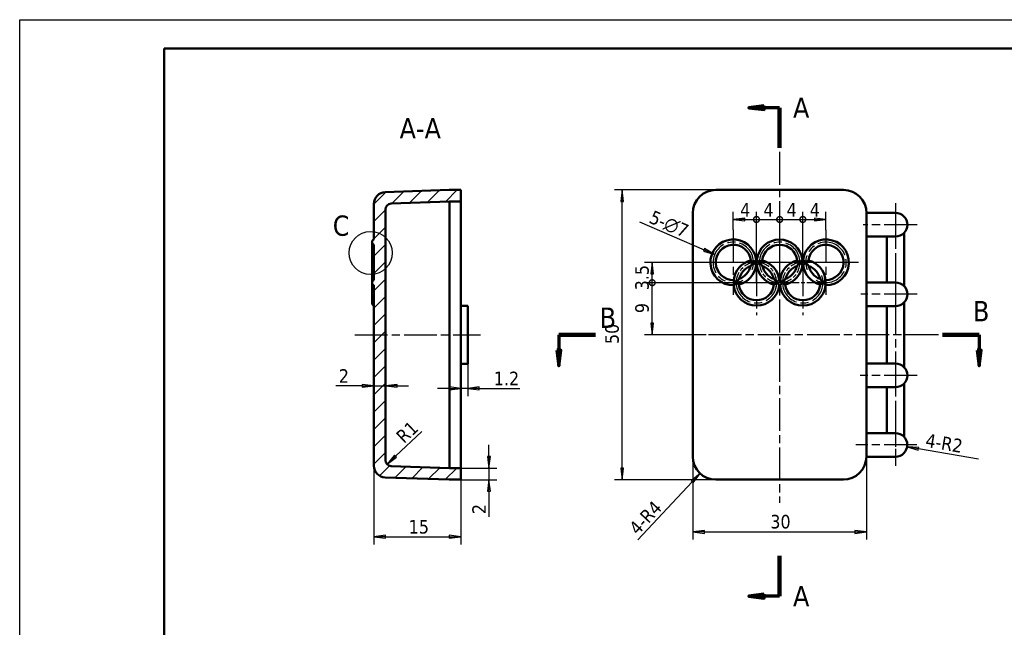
# Model space of a CAD drawing. Header units: millimetres. Extents: x -18 to 278, y 2 to 211.
# Tile 2 of 5: x -18 to 152, y 107 to 211. Entities that reach past the tile are written whole.
import ezdxf

# ---------------------------------------------------------------- set-up
doc = ezdxf.new("R2010")
doc.units = ezdxf.units.MM
doc.linetypes.add('CHAIN', pattern=[0.3543, 0.2362, -0.0295, 0.0591, -0.0295])
for name, color, linetype, lineweight in [('1轮廓实线层', 7, 'Continuous', 50), ('2细线层', 4, 'Continuous', 25), ('剖切线 (ISO)', 7, 'CHAIN', 70), ('剖面线 (ISO)', 7, 'Continuous', 18), ('可见 (ISO)', 7, 'Continuous', 50), ('局部视图边界 (ISO)', 7, 'Continuous', 25), ('符号 (ISO)', 7, 'Continuous', 25)]:
    doc.layers.add(name, color=color, linetype=linetype, lineweight=lineweight)
doc.layers.add('中心标记 (ISO)', color=1, linetype='Continuous', lineweight=25, true_color=0xff0000)
doc.layers.add('中心线 (ISO)', color=1, linetype='Continuous', lineweight=25, true_color=0xff0000)
doc.styles.add('标签文本 (ISO)', font='tahoma.ttf')
doc.styles.add('注释文本 (ISO)', font='tahoma.ttf')
doc.dimstyles.new('默认 (GB)', dxfattribs={"dimscale": 0.666667, "dimtxt": 3.5, "dimasz": 3, "dimexe": 2, "dimexo": 0, "dimgap": 0.75, "dimtad": 1, "dimrnd": 1e-08, "dimdsep": 46, "dimtxsty": '注释文本 (ISO)', "dimblk": 'Filled-1', "dimcen": 0.09, "dimdle": 10, "dimclrd": 256, "dimclre": 256, "dimclrt": 256, "dimaunit": 1, "dimadec": 3, "dimazin": 2, "dimtfac": 1, "dimtmove": 0, "dimatfit": 3, "dimldrblk": 'Filled-1', "dimfxl": 1, "dimtolj": 1, "dimtzin": 0, "dimlwd": -1, "dimlwe": -1, "dimarcsym": 0})

# ---------------------------------------------------------------- blocks, each defined once
blk = doc.blocks.new('二维局部视图0')
at = {"layer": '局部视图边界 (ISO)'}
blk.add_circle((72.43, 231.22), 5.58, dxfattribs=at)
at = {"layer": '局部视图边界 (ISO)', "insert": (62.62, 235.57), "char_height": 5.25, "attachment_point": 7, "style": '标签文本 (ISO)'}
blk.add_mtext('C', dxfattribs=at)
blk = doc.blocks.new('Filled-1')
at = {"color": 0}
for p, q in [((0, 0), (-1, 0.125)), ((-1, 0.125), (-1, -0.125)), ((-1, 0), (0, 0)), ((-1, -0.125), (0, 0))]:
    blk.add_line(p, q, dxfattribs=at)
at = {"color": 0, "flags": 128}
blk.add_lwpolyline([(-1, -0.125), (0, 0), (-1, 0.125), (-1, -0.125)], dxfattribs=at)
at = {"color": 0}
blk.add_solid([(-1, -0.125), (0, 0), (-1, 0.125), (-1, -0.125)], dxfattribs=at)
blk = doc.blocks.new('*D11')
at = {"layer": '2细线层'}
for p, q in [((127.9, 140.06), (127.9, 121.68)), ((97.9, 136.02), (97.9, 121.68)), ((99.9, 123.01), (125.9, 123.01))]:
    blk.add_line(p, q, dxfattribs=at)
at = {"layer": 'Defpoints', "color": 0}
for p in [(127.9, 140.06), (97.9, 136.02), (127.9, 123.01)]:
    blk.add_point(p, dxfattribs=at)
at = {"layer": '2细线层', "xscale": 2, "yscale": 2, "zscale": 2, "rotation": 180}
blk.add_blockref('Filled-1', (97.9, 123.01), dxfattribs=at)
at = {"layer": '2细线层', "xscale": 2, "yscale": 2, "zscale": 2}
blk.add_blockref('Filled-1', (127.9, 123.01), dxfattribs=at)
at = {"layer": '2细线层', "insert": (111.29, 125.94), "char_height": 2.333, "attachment_point": 1, "style": '注释文本 (ISO)'}
blk.add_mtext('\\A1;30', dxfattribs=at)
blk = doc.blocks.new('*D12')
at = {"layer": '2细线层'}
for p, q in [((101.9, 182.02), (84.39, 182.02)), ((85.72, 134.02), (85.72, 180.02)), ((101.9, 132.02), (84.39, 132.02))]:
    blk.add_line(p, q, dxfattribs=at)
at = {"layer": 'Defpoints', "color": 0}
for p in [(85.72, 182.02), (101.9, 182.02), (101.9, 132.02)]:
    blk.add_point(p, dxfattribs=at)
at = {"layer": '2细线层', "xscale": 2, "yscale": 2, "zscale": 2}
for p, rotation in [((85.72, 182.02), 90), ((85.72, 132.02), 270)]:
    blk.add_blockref('Filled-1', p, dxfattribs=dict(at, rotation=rotation))
at = {"layer": '2细线层', "insert": (82.79, 155.43), "char_height": 2.333, "attachment_point": 1, "rotation": 90, "style": '注释文本 (ISO)'}
blk.add_mtext('\\A1;50', dxfattribs=at)
blk = doc.blocks.new('*D23')
at = {"layer": '2细线层'}
for p, q in [((59.05, 152.52), (59.05, 146.45)), ((55.85, 147.78), (53.85, 147.78)), ((59.05, 147.78), (57.85, 147.78)), ((61.05, 147.78), (68.03, 147.78))]:
    blk.add_line(p, q, dxfattribs=at)
at = {"layer": 'Defpoints', "color": 0}
for p in [(59.05, 152.52), (57.85, 147.78), (57.85, 146.79)]:
    blk.add_point(p, dxfattribs=at)
at = {"layer": '2细线层', "xscale": 2, "yscale": 2, "zscale": 2}
blk.add_blockref('Filled-1', (57.85, 147.78), dxfattribs=at)
at = {"layer": '2细线层', "xscale": 2, "yscale": 2, "zscale": 2, "rotation": 180}
blk.add_blockref('Filled-1', (59.05, 147.78), dxfattribs=at)
at = {"layer": '2细线层', "insert": (63.55, 150.66), "char_height": 2.333, "attachment_point": 1, "style": '注释文本 (ISO)'}
blk.add_mtext('\\A1;1.2', dxfattribs=at)
blk = doc.blocks.new('*D24')
at = {"layer": '2细线层'}
for p, q in [((57.85, 136.02), (57.85, 120.83)), ((42.85, 134.41), (42.85, 120.83)), ((44.85, 122.17), (55.85, 122.17))]:
    blk.add_line(p, q, dxfattribs=at)
at = {"layer": 'Defpoints', "color": 0}
for p in [(57.85, 136.02), (42.85, 134.41), (57.85, 122.17)]:
    blk.add_point(p, dxfattribs=at)
at = {"layer": '2细线层', "xscale": 2, "yscale": 2, "zscale": 2, "rotation": 180}
blk.add_blockref('Filled-1', (42.85, 122.17), dxfattribs=at)
at = {"layer": '2细线层', "xscale": 2, "yscale": 2, "zscale": 2}
blk.add_blockref('Filled-1', (57.85, 122.17), dxfattribs=at)
at = {"layer": '2细线层', "insert": (48.86, 125.06), "char_height": 2.333, "attachment_point": 1, "style": '注释文本 (ISO)'}
blk.add_mtext('\\A1;15', dxfattribs=at)
blk = doc.blocks.new('_DotSmall')
at = {"color": 0, "linetype": 'ByBlock', "const_width": 0.5}
blk.add_lwpolyline([(-0.0625, 0, 1), (0.0625, 0, 1)], format="xyb", close=True, dxfattribs=at)
blk = doc.blocks.new('*D25')
at = {"layer": '2细线层'}
for p, q in [((104.9, 175.15), (104.9, 178.26)), ((106.9, 176.93), (108.9, 176.93)), ((108.9, 166.02), (108.9, 178.26))]:
    blk.add_line(p, q, dxfattribs=at)
at = {"layer": 'Defpoints', "color": 0}
for p in [(108.9, 176.93), (104.9, 175.15), (108.9, 166.02)]:
    blk.add_point(p, dxfattribs=at)
at = {"layer": '2细线层', "xscale": 2, "yscale": 2, "zscale": 2, "rotation": 180}
blk.add_blockref('Filled-1', (104.9, 176.93), dxfattribs=at)
at = {"layer": '2细线层', "xscale": 2, "yscale": 2, "zscale": 2}
blk.add_blockref('_DotSmall', (108.9, 176.93), dxfattribs=at)
at = {"layer": '2细线层', "insert": (106.09, 179.76), "char_height": 2.333, "attachment_point": 1, "style": '注释文本 (ISO)'}
blk.add_mtext('\\A1;4', dxfattribs=at)
blk = doc.blocks.new('*D26')
at = {"layer": '2细线层'}
for p, q in [((108.9, 166.02), (108.9, 178.26)), ((108.9, 176.93), (112.9, 176.93))]:
    blk.add_line(p, q, dxfattribs=at)
at = {"layer": 'Defpoints', "color": 0}
for p in [(112.9, 176.93), (112.9, 169.52), (108.9, 166.02)]:
    blk.add_point(p, dxfattribs=at)
at = {"layer": '2细线层', "xscale": 2, "yscale": 2, "zscale": 2, "rotation": 180}
blk.add_blockref('_DotSmall', (108.9, 176.93), dxfattribs=at)
at = {"layer": '2细线层', "xscale": 2, "yscale": 2, "zscale": 2}
blk.add_blockref('_DotSmall', (112.9, 176.93), dxfattribs=at)
at = {"layer": '2细线层', "insert": (110.1, 179.76), "char_height": 2.333, "attachment_point": 1, "style": '注释文本 (ISO)'}
blk.add_mtext('\\A1;4', dxfattribs=at)
blk = doc.blocks.new('*D27')
at = {"layer": '2细线层'}
for p, q in [((112.9, 176.93), (116.9, 176.93)), ((116.9, 169.36), (116.9, 178.26))]:
    blk.add_line(p, q, dxfattribs=at)
at = {"layer": 'Defpoints', "color": 0}
for p in [(116.9, 176.93), (112.9, 169.52), (116.9, 169.36)]:
    blk.add_point(p, dxfattribs=at)
at = {"layer": '2细线层', "xscale": 2, "yscale": 2, "zscale": 2, "rotation": 180}
blk.add_blockref('_DotSmall', (112.9, 176.93), dxfattribs=at)
at = {"layer": '2细线层', "xscale": 2, "yscale": 2, "zscale": 2}
blk.add_blockref('_DotSmall', (116.9, 176.93), dxfattribs=at)
at = {"layer": '2细线层', "insert": (114.1, 179.76), "char_height": 2.333, "attachment_point": 1, "style": '注释文本 (ISO)'}
blk.add_mtext('\\A1;4', dxfattribs=at)
blk = doc.blocks.new('*D28')
at = {"layer": '2细线层'}
for p, q in [((116.9, 169.36), (116.9, 178.26)), ((116.9, 176.93), (118.9, 176.93)), ((120.9, 175.15), (120.9, 178.26))]:
    blk.add_line(p, q, dxfattribs=at)
at = {"layer": 'Defpoints', "color": 0}
for p in [(120.9, 176.93), (120.9, 175.15), (116.9, 169.36)]:
    blk.add_point(p, dxfattribs=at)
at = {"layer": '2细线层', "xscale": 2, "yscale": 2, "zscale": 2, "rotation": 180}
blk.add_blockref('_DotSmall', (116.9, 176.93), dxfattribs=at)
at = {"layer": '2细线层', "xscale": 2, "yscale": 2, "zscale": 2}
blk.add_blockref('Filled-1', (120.9, 176.93), dxfattribs=at)
at = {"layer": '2细线层', "insert": (118.1, 179.76), "char_height": 2.333, "attachment_point": 1, "style": '注释文本 (ISO)'}
blk.add_mtext('\\A1;4', dxfattribs=at)
blk = doc.blocks.new('*D29')
at = {"layer": '2细线层'}
for p, q in [((113.56, 166.02), (89.56, 166.02)), ((90.9, 159.02), (90.9, 166.02)), ((100.23, 157.02), (89.56, 157.02))]:
    blk.add_line(p, q, dxfattribs=at)
at = {"layer": 'Defpoints', "color": 0}
for p in [(90.9, 166.02), (113.56, 166.02), (100.23, 157.02)]:
    blk.add_point(p, dxfattribs=at)
at = {"layer": '2细线层', "xscale": 2, "yscale": 2, "zscale": 2}
for name, p, rotation in [('_DotSmall', (90.9, 166.02), 90), ('Filled-1', (90.9, 157.02), 270)]:
    blk.add_blockref(name, p, dxfattribs=dict(at, rotation=rotation))
at = {"layer": '2细线层', "insert": (87.97, 160.76), "char_height": 2.333, "attachment_point": 1, "rotation": 90, "style": '注释文本 (ISO)'}
blk.add_mtext('\\A1;9', dxfattribs=at)
blk = doc.blocks.new('*D30')
at = {"layer": '2细线层'}
for p, q in [((120.9, 169.52), (89.56, 169.52)), ((90.9, 166.02), (90.9, 167.52)), ((113.56, 166.02), (89.56, 166.02))]:
    blk.add_line(p, q, dxfattribs=at)
at = {"layer": 'Defpoints', "color": 0}
for p in [(90.9, 169.52), (120.9, 169.52), (113.56, 166.02)]:
    blk.add_point(p, dxfattribs=at)
at = {"layer": '2细线层', "xscale": 2, "yscale": 2, "zscale": 2}
for name, p, rotation in [('Filled-1', (90.9, 169.52), 90), ('_DotSmall', (90.9, 166.02), 270)]:
    blk.add_blockref(name, p, dxfattribs=dict(at, rotation=rotation))
at = {"layer": '2细线层', "insert": (87.97, 164.7), "char_height": 2.333, "attachment_point": 1, "rotation": 90, "style": '注释文本 (ISO)'}
blk.add_mtext('\\A1;3.5', dxfattribs=at)
blk = doc.blocks.new('*D31')
at = {"layer": '2细线层'}
blk.add_line((88.7, 176.5), (99.85, 171.7), dxfattribs=at)
at = {"layer": 'Defpoints', "color": 0}
for p in [(101.68, 170.91), (104.9, 169.52)]:
    blk.add_point(p, dxfattribs=at)
at = {"layer": '2细线层', "xscale": 2, "yscale": 2, "zscale": 2, "rotation": 336.6947753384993}
blk.add_blockref('Filled-1', (101.68, 170.91), dxfattribs=at)
at = {"layer": '2细线层', "insert": (90.3, 178.95), "char_height": 2.3333, "attachment_point": 1, "rotation": 336.6948, "style": '注释文本 (ISO)'}
blk.add_mtext('\\A1; \\fTahoma|b0|i0;\\H2.3333;5-\\fAIGDT|b0|i0;\\H2.3333;n\\fTahoma|b0|i0;\\H2.3333;7', dxfattribs=at)
blk = doc.blocks.new('*D32')
at = {"layer": '2细线层'}
blk.add_line((147.24, 135.55), (136.87, 137.34), dxfattribs=at)
at = {"layer": 'Defpoints', "color": 0}
for p in [(132.9, 138.02), (134.9, 137.68)]:
    blk.add_point(p, dxfattribs=at)
at = {"layer": '2细线层', "xscale": 2, "yscale": 2, "zscale": 2, "rotation": 170.2340550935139}
blk.add_blockref('Filled-1', (134.9, 137.68), dxfattribs=at)
at = {"layer": '2细线层', "insert": (137.48, 140.16), "char_height": 2.3333, "attachment_point": 1, "rotation": 350.2341, "style": '注释文本 (ISO)'}
blk.add_mtext('\\A1; \\fTahoma|b0|i0;\\H2.3333;4-R2', dxfattribs=at)
blk = doc.blocks.new('*D42')
at = {"layer": '2细线层'}
for p, q in [((62.72, 136.02), (62.72, 138.02)), ((57.85, 134.02), (64.05, 134.02)), ((62.72, 134.02), (62.72, 132.02)), ((57.85, 132.02), (64.05, 132.02)), ((62.72, 130.02), (62.72, 125.58))]:
    blk.add_line(p, q, dxfattribs=at)
at = {"layer": 'Defpoints', "color": 0}
for p in [(57.85, 134.02), (57.85, 132.02), (62.72, 132.02)]:
    blk.add_point(p, dxfattribs=at)
at = {"layer": '2细线层', "xscale": 2, "yscale": 2, "zscale": 2}
for p, rotation in [((62.72, 134.02), 270), ((62.72, 132.02), 90)]:
    blk.add_blockref('Filled-1', p, dxfattribs=dict(at, rotation=rotation))
at = {"layer": '2细线层', "insert": (59.84, 126.08), "char_height": 2.333, "attachment_point": 1, "rotation": 90, "style": '注释文本 (ISO)'}
blk.add_mtext('\\A1;2', dxfattribs=at)
blk = doc.blocks.new('*D45')
at = {"layer": '2细线层'}
blk.add_line((88.4, 121.62), (97.8, 131.64), dxfattribs=at)
at = {"layer": 'Defpoints', "color": 0}
for p in [(101.9, 136.02), (99.16, 133.1)]:
    blk.add_point(p, dxfattribs=at)
at = {"layer": '2细线层', "xscale": 2, "yscale": 2, "zscale": 2, "rotation": 46.86786328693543}
blk.add_blockref('Filled-1', (99.16, 133.1), dxfattribs=at)
at = {"layer": '2细线层', "insert": (86.68, 123.92), "char_height": 2.3333, "attachment_point": 1, "rotation": 46.8679, "style": '注释文本 (ISO)'}
blk.add_mtext('\\A1;\\fTahoma|b0|i0;\\H2.3333;4-R4', dxfattribs=at)
blk = doc.blocks.new('*D46')
at = {"layer": '2细线层'}
blk.add_line((51.12, 140.35), (46.58, 136.06), dxfattribs=at)
at = {"layer": 'Defpoints', "color": 0}
for p in [(45.12, 134.69), (45.85, 135.37)]:
    blk.add_point(p, dxfattribs=at)
at = {"layer": '2细线层', "xscale": 2, "yscale": 2, "zscale": 2, "rotation": 223.3387181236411}
blk.add_blockref('Filled-1', (45.12, 134.69), dxfattribs=at)
at = {"layer": '2细线层', "insert": (46.45, 139.84), "char_height": 2.333, "attachment_point": 1, "rotation": 43.3387, "style": '注释文本 (ISO)'}
blk.add_mtext('\\A1;R1', dxfattribs=at)
blk = doc.blocks.new('*D48')
at = {"layer": '2细线层'}
for p, q in [((40.85, 148.21), (36.29, 148.21)), ((42.85, 148.21), (44.85, 148.21)), ((46.85, 148.21), (48.85, 148.21))]:
    blk.add_line(p, q, dxfattribs=at)
at = {"layer": 'Defpoints', "color": 0}
for p in [(42.85, 149.99), (44.85, 148.64), (44.85, 148.21)]:
    blk.add_point(p, dxfattribs=at)
at = {"layer": '2细线层', "xscale": 2, "yscale": 2, "zscale": 2}
blk.add_blockref('Filled-1', (42.85, 148.21), dxfattribs=at)
at = {"layer": '2细线层', "xscale": 2, "yscale": 2, "zscale": 2, "rotation": 180}
blk.add_blockref('Filled-1', (44.85, 148.21), dxfattribs=at)
at = {"layer": '2细线层', "insert": (36.79, 151.09), "char_height": 2.333, "attachment_point": 1, "style": '注释文本 (ISO)'}
blk.add_mtext('\\A1;2', dxfattribs=at)

msp = doc.modelspace()

# ---------------------------------------------------------------- hatches: boundary and pattern name
at = {"layer": '剖面线 (ISO)'}
h = msp.add_hatch(dxfattribs=at)
h.set_pattern_fill('ANSI31', color=256, scale=16.933333, style=0)
h.set_pattern_definition([(45, (-6, 17), (-1.49671, 1.49671), [])])
edge = h.paths.add_edge_path()
edge.add_line((44.8501, 135.3742), (44.8501, 178.6721))
edge.add_ellipse((45.8501, 178.6721), major_axis=(0, 1), ratio=1, start_angle=2, end_angle=90, ccw=False)
edge.add_line((45.8152, 179.6715), (55.885, 180.0232))
edge.add_line((55.885, 180.0232), (57.8501, 180.0232))
edge.add_line((57.8501, 180.0232), (57.8501, 182.0232))
edge.add_line((57.8501, 182.0232), (55.8501, 182.0232))
edge.add_line((55.8501, 182.0232), (44.7803, 181.6366))
edge.add_ellipse((44.8501, 179.6378), major_axis=(-1.9988, -0.0698), ratio=1, start_angle=270, end_angle=358)
edge.add_line((42.8501, 179.6378), (42.8501, 173.4814))
edge.add_ellipse((43.0501, 173.0232), major_axis=(-0.4583, -0.2), ratio=1, start_angle=270, end_angle=402.843643)
edge.add_line((42.8501, 172.5649), (42.8501, 166.4814))
edge.add_ellipse((43.0501, 166.0232), major_axis=(-0.4583, -0.2), ratio=1, start_angle=270, end_angle=402.843643)
edge.add_line((42.8501, 165.5649), (42.8501, 134.4085))
edge.add_ellipse((44.8501, 134.4085), major_axis=(0, -2), ratio=1, start_angle=270, end_angle=358)
edge.add_line((44.7803, 132.4097), (55.8501, 132.0232))
edge.add_line((55.8501, 132.0232), (57.8501, 132.0232))
edge.add_line((57.8501, 132.0232), (57.8501, 134.0232))
edge.add_line((57.8501, 134.0232), (55.885, 134.0232))
edge.add_line((55.885, 134.0232), (45.8152, 134.3748))
edge.add_ellipse((45.8501, 135.3742), major_axis=(-0.9994, 0.0349), ratio=1, start_angle=2, end_angle=90, ccw=False)

# ---------------------------------------------------------------- linework, layer by layer
at = {"layer": '1轮廓实线层'}
for p in [(6.6667, 6.6667), (273.3333, 206.417)]:
    msp.add_line(p, (6.6667, 206.417), dxfattribs=at)
at = {"layer": '2细线层'}
for p, q in [((-18.3021, 211.4107), (278.3271, 211.4107)), ((-18.3021, 1.6729), (-18.3021, 211.4107))]:
    msp.add_line(p, q, dxfattribs=at)
at = {"layer": '中心标记 (ISO)', "linetype": 'CHAIN', "ltscale": 12.339559}
for p, q in [((132.9163, 179.7247), (132.9163, 172.3216)), ((132.9163, 167.7247), (132.9163, 160.3216)), ((132.9163, 153.7247), (132.9163, 146.3216)), ((132.8974, 141.7247), (132.8974, 134.3216))]:
    msp.add_line(p, q, dxfattribs=at)
at = {"layer": '中心标记 (ISO)', "linetype": 'CHAIN', "ltscale": 23.990969}
for p, q in [((104.8974, 175.1481), (104.8974, 163.8982)), ((112.8974, 175.1481), (112.8974, 166.1898)), ((120.8974, 175.1481), (120.8974, 163.8982)), ((136.6179, 176.0232), (127.3277, 176.0232)), ((108.2307, 169.5232), (99.2725, 169.5232)), ((108.8974, 169.3565), (108.8974, 160.3982)), ((116.8974, 169.3565), (116.8974, 160.3982)), ((126.5223, 169.5232), (117.5641, 169.5232)), ((136.6179, 164.0232), (126.9314, 164.0232)), ((136.6179, 150.0232), (126.8084, 150.0232)), ((136.599, 138.0232), (126.0702, 138.0232))]:
    msp.add_line(p, q, dxfattribs=at)
at = {"layer": '中心标记 (ISO)', "linetype": 'CHAIN', "ltscale": 11.111974}
for p, q in [((116.2307, 169.5232), (109.5641, 169.5232)), ((112.2307, 166.0232), (105.5641, 166.0232)), ((120.2307, 166.0232), (113.5641, 166.0232))]:
    msp.add_line(p, q, dxfattribs=at)
at = {"layer": '中心线 (ISO)', "linetype": 'CHAIN', "ltscale": 23.990969}
for p, q in [((112.8974, 188.5998), (112.8974, 128.0396)), ((132.8974, 179.6418), (132.8974, 134.9053)), ((39.5582, 157.0232), (61.2771, 157.0232)), ((140.2997, 157.0232), (100.2307, 157.0232))]:
    msp.add_line(p, q, dxfattribs=at)
for centre, start, end in [((104.8974, 169.5232), 339.225149, 298.403001), ((112.8974, 169.5232), 339.225149, 200.774851), ((120.8974, 169.5232), 241.596999, 200.774851), ((108.8974, 166.0232), 159.225149, 20.774851), ((116.8974, 166.0232), 159.225149, 20.774851)]:
    msp.add_arc(centre, 3.5, start, end, dxfattribs=at)
at = {"layer": '中心线 (ISO)', "linetype": 'CHAIN', "ltscale": 12.107634}
for centre, start, end in [((112.8974, 169.5232), 161.729188, 280.642662), ((112.8974, 169.5232), 259.357338, 18.270812), ((108.8974, 166.0232), 79.357338, 198.270812), ((108.8974, 166.0232), 341.729188, 100.642662), ((116.8974, 166.0232), 79.357338, 198.270812)]:
    msp.add_arc(centre, 3.5, start, end, dxfattribs=at)
at = {"layer": '剖切线 (ISO)', "linetype": 'Continuous'}
for p, q in [((110.2307, 196.5604), (107.5641, 196.2271)), ((110.2307, 196.2271), (107.5641, 196.2271)), ((107.5641, 196.2271), (110.2307, 195.8937)), ((110.2307, 195.8937), (110.2307, 196.5604)), ((112.8974, 196.2271), (110.2307, 196.2271)), ((74.7628, 157.0232), (74.7628, 154.3565)), ((147.344, 157.0232), (147.344, 154.3565)), ((74.4294, 154.3565), (74.7628, 151.6898)), ((75.0961, 154.3565), (74.4294, 154.3565)), ((74.7628, 154.3565), (74.7628, 151.6898)), ((74.7628, 151.6898), (75.0961, 154.3565)), ((147.0107, 154.3565), (147.344, 151.6898)), ((147.6774, 154.3565), (147.0107, 154.3565)), ((147.344, 154.3565), (147.344, 151.6898)), ((147.344, 151.6898), (147.6774, 154.3565)), ((110.2307, 112.2612), (107.5641, 111.9278)), ((110.2307, 111.5945), (110.2307, 112.2612)), ((110.2307, 111.9278), (107.5641, 111.9278)), ((107.5641, 111.9278), (110.2307, 111.5945)), ((112.8974, 111.9278), (110.2307, 111.9278))]:
    msp.add_line(p, q, dxfattribs=at)
at = {"layer": '剖切线 (ISO)', "linetype": 'Continuous', "lineweight": 140}
for p, q in [((112.8974, 196.2271), (112.8974, 189.2883)), ((74.7628, 157.0232), (81.1158, 157.0232)), ((140.991, 157.0232), (147.344, 157.0232)), ((112.8974, 118.8666), (112.8974, 111.9278))]:
    msp.add_line(p, q, dxfattribs=at)
at = {"layer": '剖切线 (ISO)', "linetype": 'Continuous', "flags": 128}
for points in [[(110.2307, 196.5604), (107.5641, 196.2271), (110.2307, 195.8937), (110.2307, 196.5604)], [(74.4294, 154.3565), (74.7628, 151.6898), (75.0961, 154.3565), (74.4294, 154.3565)], [(147.0107, 154.3565), (147.344, 151.6898), (147.6774, 154.3565), (147.0107, 154.3565)], [(110.2307, 112.2612), (107.5641, 111.9278), (110.2307, 111.5945), (110.2307, 112.2612)]]:
    msp.add_lwpolyline(points, dxfattribs=at)
at = {"layer": '剖切线 (ISO)'}
for points in [[(110.2307, 196.5604), (107.5641, 196.2271), (110.2307, 195.8937), (110.2307, 196.5604)], [(74.4294, 154.3565), (74.7628, 151.6898), (75.0961, 154.3565), (74.4294, 154.3565)], [(147.0107, 154.3565), (147.344, 151.6898), (147.6774, 154.3565), (147.0107, 154.3565)], [(110.2307, 112.2612), (107.5641, 111.9278), (110.2307, 111.5945), (110.2307, 112.2612)]]:
    msp.add_solid(points, dxfattribs=at)
at = {"layer": '可见 (ISO)'}
for p, q in [((55.8501, 182.0232), (44.7803, 181.6366)), ((57.8501, 182.0232), (55.8501, 182.0232)), ((57.8501, 180.0232), (57.8501, 182.0232)), ((123.8974, 182.0232), (101.8974, 182.0232)), ((42.8501, 179.6378), (42.8501, 173.4814)), ((44.8501, 135.3742), (44.8501, 178.6721)), ((45.8152, 179.6715), (55.885, 180.0232)), ((55.885, 180.0232), (57.8501, 180.0232)), ((55.885, 178.0232), (55.885, 180.0232)), ((57.8501, 180.0232), (57.8501, 178.0232)), ((55.885, 136.0232), (55.885, 178.0232)), ((57.8501, 178.0232), (57.8501, 136.0232)), ((97.8974, 178.0232), (97.8974, 136.0232)), ((127.8974, 178.0232), (127.8974, 140.0581)), ((127.9163, 178.0581), (132.9163, 178.0581)), ((127.9163, 173.9883), (127.9163, 178.0581)), ((132.9163, 173.9883), (127.9163, 173.9883)), ((131.3974, 173.9883), (131.3974, 166.0581)), ((134.3974, 174.6278), (134.3974, 165.4186)), ((42.5501, 173.0232), (42.5501, 169.4872)), ((42.8501, 172.5649), (42.8501, 166.4814)), ((42.5501, 169.4872), (42.5501, 166.0591)), ((108.3972, 169.4872), (107.8718, 168.8868)), ((108.3972, 169.4872), (108.8291, 169.9808)), ((108.9657, 169.9808), (109.3976, 169.4872)), ((109.923, 168.8868), (109.3976, 169.4872)), ((115.8718, 168.8868), (116.3972, 169.4872)), ((116.8291, 169.9808), (116.3972, 169.4872)), ((117.3976, 169.4872), (116.9657, 169.9808)), ((117.3976, 169.4872), (117.923, 168.8868)), ((105.923, 166.6595), (105.3976, 166.0591)), ((112.3972, 166.0591), (111.8718, 166.6595)), ((113.3976, 166.0591), (113.923, 166.6595)), ((119.8718, 166.6595), (120.3972, 166.0591)), ((42.5501, 166.0591), (42.5501, 166.0232)), ((42.5501, 166.0232), (42.5501, 162.5232)), ((42.8501, 165.5649), (42.8501, 134.4085)), ((104.9657, 165.5655), (105.3976, 166.0591)), ((112.3972, 166.0591), (112.8291, 165.5655)), ((113.3976, 166.0591), (112.9657, 165.5655)), ((120.8291, 165.5655), (120.3972, 166.0591)), ((127.9163, 166.0581), (132.9163, 166.0581)), ((127.9163, 161.9883), (127.9163, 166.0581)), ((57.8501, 162.0232), (59.0501, 162.0232)), ((59.0501, 161.5232), (59.0501, 162.0232)), ((59.0501, 152.5232), (59.0501, 161.5232)), ((132.9163, 161.9883), (127.9163, 161.9883)), ((131.3974, 161.9883), (131.3974, 152.0581)), ((134.3974, 162.6278), (134.3974, 151.4186)), ((59.0501, 152.0232), (57.8501, 152.0232)), ((59.0501, 152.0232), (59.0501, 152.5232)), ((127.9163, 152.0581), (132.9163, 152.0581)), ((127.9163, 147.9883), (127.9163, 152.0581)), ((132.9163, 147.9883), (127.9163, 147.9883)), ((131.3974, 147.9883), (131.3974, 140.0581)), ((134.3974, 148.6278), (134.3974, 139.3983)), ((127.8974, 140.0581), (132.8974, 140.0581)), ((127.8974, 136.0232), (127.8974, 140.0581)), ((55.885, 134.0232), (55.885, 136.0232)), ((57.8501, 136.0232), (57.8501, 134.0232)), ((55.885, 134.0232), (45.8152, 134.3748)), ((132.8974, 135.9883), (127.8973, 135.9883)), ((57.8501, 134.0232), (55.885, 134.0232)), ((57.8501, 132.0232), (57.8501, 134.0232)), ((44.7803, 132.4097), (55.8501, 132.0232)), ((55.8501, 132.0232), (57.8501, 132.0232)), ((101.8974, 132.0232), (123.8974, 132.0232))]:
    msp.add_line(p, q, dxfattribs=at)
for centre, radius, start, end in [((101.8974, 178.0232), 4, 90, 180), ((123.8974, 178.0232), 4, 0, 90), ((44.8501, 179.6378), 2, 92, 180), ((45.8501, 178.6721), 1, 92, 180), ((132.9163, 176.0232), 2.0349, 270, 90), ((129.9163, 176.0232), 2.0262, 170.779096, 175.135149), ((129.9163, 176.0232), 2.0262, 184.864851, 189.220904), ((43.0501, 173.0232), 0.5, 113.578178, 246.421822), ((104.8974, 169.5232), 3.9583, 6.639601, 270.988549), ((112.8974, 169.5232), 3.9583, 6.639601, 173.360399), ((120.8974, 169.5232), 3.9583, 269.011451, 173.360399), ((104.8974, 169.5232), 3.0417, 6.338709, 271.289441), ((112.8974, 169.5232), 3.0417, 6.338709, 173.661291), ((120.8974, 169.5232), 3.0417, 268.710559, 173.661291), ((108.8974, 166.0232), 3.9583, 104.287561, 173.340589), ((104.8974, 169.5232), 3.9583, 284.287561, 353.340589), ((104.8974, 169.5232), 3.0417, 289.704254, 347.923895), ((108.8974, 166.0232), 3.0417, 109.704254, 167.923895), ((108.8974, 166.0232), 3.0417, 88.710559, 91.289441), ((108.8974, 166.0232), 3.9583, 89.011451, 90.988549), ((112.8974, 169.5232), 3.9583, 186.659411, 255.712439), ((108.8974, 166.0232), 3.9583, 6.659411, 75.712439), ((108.8974, 166.0232), 3.0417, 12.076105, 70.295746), ((112.8974, 169.5232), 3.0417, 192.076105, 250.295746), ((116.8974, 166.0232), 3.9583, 104.287561, 173.340589), ((112.8974, 169.5232), 3.9583, 284.287561, 353.340589), ((112.8974, 169.5232), 3.0417, 289.704254, 347.923895), ((116.8974, 166.0232), 3.0417, 109.704254, 167.923895), ((116.8974, 166.0232), 3.0417, 88.710559, 91.289441), ((116.8974, 166.0232), 3.9583, 89.011451, 90.988549), ((120.8974, 169.5232), 3.9583, 186.659411, 255.712439), ((116.8974, 166.0232), 3.9583, 6.659411, 75.712439), ((116.8974, 166.0232), 3.0417, 12.076105, 70.295746), ((120.8974, 169.5232), 3.0417, 192.076105, 250.295746), ((43.0501, 166.0232), 0.5, 113.578178, 246.421822), ((108.8974, 166.0232), 3.9583, 186.639601, 353.360399), ((108.8974, 166.0232), 3.0417, 186.338709, 353.661291), ((112.8974, 169.5232), 3.0417, 268.710559, 271.289441), ((112.8974, 169.5232), 3.9583, 269.011451, 270.988549), ((116.8974, 166.0232), 3.9583, 186.639601, 353.360399), ((116.8974, 166.0232), 3.0417, 186.338709, 353.661291), ((132.9163, 164.0232), 2.0349, 270, 90), ((129.9163, 164.0232), 2.0262, 170.779096, 175.135149), ((129.9163, 164.0232), 2.0262, 184.864851, 189.220904), ((43.0501, 162.5232), 0.5, 180, 246.421822), ((132.9163, 150.0232), 2.0349, 270, 90), ((129.9163, 150.0232), 2.0262, 170.779096, 175.135149), ((129.9163, 150.0232), 2.0262, 184.864851, 189.220904), ((132.8974, 138.0232), 2.0349, 270, 90), ((101.8974, 136.0232), 4, 180, 270), ((123.8974, 136.0232), 4, 359.499943, 0), ((44.8501, 134.4085), 2, 180, 268), ((45.8501, 135.3742), 1, 180, 268), ((123.8974, 136.0232), 4, 270, 359.499943)]:
    msp.add_arc(centre, radius, start, end, dxfattribs=at)
for points, knots in [([(42.5501, 169.4872), (42.5501, 169.4882), (42.5501, 169.4891), (42.5502, 169.5011), (42.5508, 169.5122), (42.5587, 169.5935), (42.5856, 169.6584), (42.667, 169.7593), (42.7152, 169.7974), (42.796, 169.8388), (42.8222, 169.8498), (42.8501, 169.859)], [-0.1773870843, -0.1773870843, -0.1773870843, -0.1773870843, -0.1770392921, -0.1770392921, -0.1727684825, -0.1727684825, -0.1454429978, -0.1454429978, -0.1226378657, -0.1226378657, -0.1128442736, -0.1128442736, -0.1128442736, -0.1128442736]), ([(107.9206, 169.859), (107.9338, 169.8498), (107.9495, 169.8388), (108.0081, 169.7974), (108.0606, 169.7593), (108.1928, 169.6584), (108.2737, 169.5935), (108.3686, 169.5122), (108.3814, 169.5011), (108.3952, 169.4891), (108.3962, 169.4882), (108.3972, 169.4872)], [-0.0763201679, -0.0763201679, -0.0763201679, -0.0763201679, -0.064676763, -0.064676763, -0.0375641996, -0.0375641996, -0.0050774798, -0.0050774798, 0, 0, 0.0004134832, 0.0004134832, 0.0004134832, 0.0004134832]), ([(108.829, 169.0641), (108.8181, 169.0761), (108.8051, 169.0902), (108.7563, 169.1427), (108.7116, 169.1897), (108.594, 169.3073), (108.5189, 169.3789), (108.4257, 169.4622), (108.4131, 169.4734), (108.3993, 169.4854), (108.3983, 169.4863), (108.3972, 169.4872)], [0.1128442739, 0.1128442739, 0.1128442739, 0.1128442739, 0.1226378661, 0.1226378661, 0.1454429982, 0.1454429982, 0.172768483, 0.172768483, 0.1770392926, 0.1770392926, 0.1773870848, 0.1773870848, 0.1773870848, 0.1773870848]), ([(109.3976, 169.4872), (109.3966, 169.4863), (109.3955, 169.4854), (109.3818, 169.4734), (109.3691, 169.4622), (109.2759, 169.3789), (109.2008, 169.3073), (109.0832, 169.1897), (109.0385, 169.1427), (108.9897, 169.0902), (108.9767, 169.0761), (108.9659, 169.0641)], [-0.0004134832, -0.0004134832, -0.0004134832, -0.0004134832, 0, 0, 0.0050774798, 0.0050774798, 0.0375641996, 0.0375641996, 0.064676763, 0.064676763, 0.0763201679, 0.0763201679, 0.0763201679, 0.0763201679]), ([(109.3976, 169.4872), (109.3986, 169.4882), (109.3997, 169.4891), (109.4135, 169.5011), (109.4263, 169.5122), (109.5211, 169.5935), (109.6021, 169.6584), (109.7343, 169.7593), (109.7867, 169.7974), (109.8453, 169.8388), (109.861, 169.8498), (109.8743, 169.859)], [-0.1773870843, -0.1773870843, -0.1773870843, -0.1773870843, -0.1770392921, -0.1770392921, -0.1727684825, -0.1727684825, -0.1454429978, -0.1454429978, -0.1226378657, -0.1226378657, -0.1128442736, -0.1128442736, -0.1128442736, -0.1128442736]), ([(116.3972, 169.4872), (116.3962, 169.4882), (116.3952, 169.4891), (116.3814, 169.5011), (116.3686, 169.5122), (116.2737, 169.5935), (116.1928, 169.6584), (116.0606, 169.7593), (116.0081, 169.7974), (115.9495, 169.8388), (115.9338, 169.8498), (115.9206, 169.859)], [-0.0004134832, -0.0004134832, -0.0004134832, -0.0004134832, 0, 0, 0.0050774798, 0.0050774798, 0.0375641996, 0.0375641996, 0.064676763, 0.064676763, 0.0763201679, 0.0763201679, 0.0763201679, 0.0763201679]), ([(116.3972, 169.4872), (116.3983, 169.4863), (116.3993, 169.4854), (116.4131, 169.4734), (116.4257, 169.4622), (116.5189, 169.3789), (116.594, 169.3073), (116.7116, 169.1897), (116.7563, 169.1427), (116.8051, 169.0902), (116.8181, 169.0761), (116.829, 169.0641)], [-0.1773870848, -0.1773870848, -0.1773870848, -0.1773870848, -0.1770392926, -0.1770392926, -0.172768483, -0.172768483, -0.1454429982, -0.1454429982, -0.1226378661, -0.1226378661, -0.1128442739, -0.1128442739, -0.1128442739, -0.1128442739]), ([(116.9659, 169.0641), (116.9767, 169.0761), (116.9897, 169.0902), (117.0385, 169.1427), (117.0832, 169.1897), (117.2008, 169.3073), (117.2759, 169.3789), (117.3691, 169.4622), (117.3818, 169.4734), (117.3955, 169.4854), (117.3966, 169.4863), (117.3976, 169.4872)], [-0.0763201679, -0.0763201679, -0.0763201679, -0.0763201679, -0.064676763, -0.064676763, -0.0375641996, -0.0375641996, -0.0050774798, -0.0050774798, 0, 0, 0.0004134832, 0.0004134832, 0.0004134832, 0.0004134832]), ([(117.8743, 169.859), (117.8598, 169.849), (117.8425, 169.8369), (117.7837, 169.7951), (117.736, 169.7605), (117.6412, 169.6885), (117.5946, 169.6519), (117.4988, 169.5741), (117.4493, 169.5324), (117.3997, 169.4891), (117.3986, 169.4882), (117.3976, 169.4872)], [-0.0702815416, -0.0702815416, -0.0702815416, -0.0702815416, -0.0596315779, -0.0596315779, -0.0380757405, -0.0380757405, -0.0193515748, -0.0193515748, 0, 0, 0.0004134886, 0.0004134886, 0.0004134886, 0.0004134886]), ([(42.8501, 166.4822), (42.8222, 166.4703), (42.796, 166.4561), (42.7152, 166.4036), (42.667, 166.3567), (42.5856, 166.239), (42.5587, 166.1674), (42.5508, 166.0842), (42.5502, 166.073), (42.5501, 166.0609), (42.5501, 166.06), (42.5501, 166.0591)], [-0.0763201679, -0.0763201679, -0.0763201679, -0.0763201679, -0.064676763, -0.064676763, -0.0375641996, -0.0375641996, -0.0050774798, -0.0050774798, 0, 0, 0.0004134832, 0.0004134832, 0.0004134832, 0.0004134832]), ([(105.3976, 166.0591), (105.3966, 166.06), (105.3955, 166.0609), (105.3818, 166.073), (105.3691, 166.0842), (105.2759, 166.1674), (105.2008, 166.239), (105.0832, 166.3567), (105.0385, 166.4036), (104.9897, 166.4561), (104.9767, 166.4703), (104.9659, 166.4822)], [-0.1773870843, -0.1773870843, -0.1773870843, -0.1773870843, -0.1770392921, -0.1770392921, -0.1727684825, -0.1727684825, -0.1454429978, -0.1454429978, -0.1226378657, -0.1226378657, -0.1128442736, -0.1128442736, -0.1128442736, -0.1128442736]), ([(105.3976, 166.0591), (105.3986, 166.0582), (105.3997, 166.0573), (105.4135, 166.0452), (105.4263, 166.0342), (105.5211, 165.9528), (105.6021, 165.888), (105.7343, 165.787), (105.7867, 165.749), (105.8453, 165.7075), (105.861, 165.6965), (105.8743, 165.6873)], [-0.0004134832, -0.0004134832, -0.0004134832, -0.0004134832, 0, 0, 0.0050774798, 0.0050774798, 0.0375641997, 0.0375641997, 0.0646767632, 0.0646767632, 0.0763201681, 0.0763201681, 0.0763201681, 0.0763201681]), ([(111.9206, 165.6873), (111.9338, 165.6965), (111.9495, 165.7075), (112.0081, 165.749), (112.0606, 165.787), (112.1928, 165.888), (112.2737, 165.9528), (112.3686, 166.0342), (112.3814, 166.0452), (112.3952, 166.0573), (112.3962, 166.0582), (112.3972, 166.0591)], [0.1128442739, 0.1128442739, 0.1128442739, 0.1128442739, 0.1226378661, 0.1226378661, 0.1454429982, 0.1454429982, 0.1727684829, 0.1727684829, 0.1770392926, 0.1770392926, 0.1773870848, 0.1773870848, 0.1773870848, 0.1773870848]), ([(112.829, 166.4822), (112.8181, 166.4703), (112.8051, 166.4561), (112.7563, 166.4036), (112.7116, 166.3567), (112.594, 166.239), (112.5189, 166.1674), (112.4257, 166.0842), (112.4131, 166.073), (112.3993, 166.0609), (112.3983, 166.06), (112.3972, 166.0591)], [-0.0763201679, -0.0763201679, -0.0763201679, -0.0763201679, -0.064676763, -0.064676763, -0.0375641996, -0.0375641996, -0.0050774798, -0.0050774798, 0, 0, 0.0004134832, 0.0004134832, 0.0004134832, 0.0004134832]), ([(112.9659, 166.4822), (112.9767, 166.4703), (112.9897, 166.4561), (113.0385, 166.4036), (113.0832, 166.3567), (113.2008, 166.239), (113.2759, 166.1674), (113.3691, 166.0842), (113.3818, 166.073), (113.3955, 166.0609), (113.3966, 166.06), (113.3976, 166.0591)], [0.1128442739, 0.1128442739, 0.1128442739, 0.1128442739, 0.1226378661, 0.1226378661, 0.1454429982, 0.1454429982, 0.172768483, 0.172768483, 0.1770392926, 0.1770392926, 0.1773870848, 0.1773870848, 0.1773870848, 0.1773870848]), ([(113.8743, 165.6873), (113.861, 165.6965), (113.8453, 165.7075), (113.7867, 165.749), (113.7343, 165.787), (113.6021, 165.888), (113.5211, 165.9528), (113.4263, 166.0342), (113.4135, 166.0452), (113.3997, 166.0573), (113.3986, 166.0582), (113.3976, 166.0591)], [-0.0763201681, -0.0763201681, -0.0763201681, -0.0763201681, -0.0646767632, -0.0646767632, -0.0375641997, -0.0375641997, -0.0050774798, -0.0050774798, 0, 0, 0.0004134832, 0.0004134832, 0.0004134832, 0.0004134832]), ([(120.3972, 166.0591), (120.3962, 166.0582), (120.3952, 166.0573), (120.3814, 166.0452), (120.3686, 166.0342), (120.2737, 165.9528), (120.1928, 165.888), (120.0606, 165.787), (120.0081, 165.749), (119.9495, 165.7075), (119.9338, 165.6965), (119.9206, 165.6873)], [-0.1773870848, -0.1773870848, -0.1773870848, -0.1773870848, -0.1770392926, -0.1770392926, -0.172768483, -0.172768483, -0.1454429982, -0.1454429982, -0.1226378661, -0.1226378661, -0.1128442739, -0.1128442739, -0.1128442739, -0.1128442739]), ([(120.3972, 166.0591), (120.3983, 166.06), (120.3993, 166.0609), (120.4488, 166.1043), (120.4967, 166.1478), (120.5866, 166.2325), (120.629, 166.2739), (120.713, 166.3583), (120.7536, 166.4009), (120.8028, 166.4536), (120.8171, 166.4692), (120.829, 166.4822)], [-0.1835269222, -0.1835269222, -0.1835269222, -0.1835269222, -0.1831134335, -0.1831134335, -0.1637618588, -0.1637618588, -0.1450376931, -0.1450376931, -0.1234818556, -0.1234818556, -0.1128318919, -0.1128318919, -0.1128318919, -0.1128318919])]:
    msp.add_open_spline(points, degree=3, knots=knots, dxfattribs=at)

# ---------------------------------------------------------------- block references
at = {"layer": '局部视图边界 (ISO)', "xscale": 0.6666666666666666, "yscale": 0.6666666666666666, "zscale": 0.6666666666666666}
msp.add_blockref('二维局部视图0', (-6, 17), dxfattribs=at)

# ---------------------------------------------------------------- texts
at = {"layer": '剖切线 (ISO)', "char_height": 3.5, "attachment_point": 7, "style": '标签文本 (ISO)'}
for s, insert in [('A', (115.2083, 194.4771)), ('B', (146.2759, 159.3565)), ('B', (81.8332, 158.2278)), ('A', (115.2083, 110.1778))]:
    msp.add_mtext(s, dxfattribs=dict(at, insert=insert))
at = {"layer": '符号 (ISO)', "insert": (47.2873, 190.917), "char_height": 3.5, "attachment_point": 7, "style": '标签文本 (ISO)'}
msp.add_mtext('A-A', dxfattribs=at)

# ---------------------------------------------------------------- dimensions: what is measured, and where the dimension line sits
at = {"layer": '2细线层'}
for base, p1, p2, angle, override, picture, middle in [((85.7228, 182.0232), (101.8974, 132.0232), (101.8974, 182.0232), 270, {"dimgap": 0.75, "dimdec": 2, "dimtol": 0, "dimlim": 0, "dimtp": 0, "dimtm": 0, "dimtdec": 2, "dimtofl": 0, "dimatfit": 1}, '*D12', (85.7228, 157.0232)), ((108.8974, 176.9309), (104.8974, 175.1481), (108.8974, 166.0232), 180, {"dimgap": 0.75, "dimdec": 2, "dimblk1": 'Filled-1', "dimblk2": 'DotSmall', "dimsah": 1, "dimdle": 0, "dimtol": 0, "dimlim": 0, "dimtp": 0, "dimtm": 0, "dimtdec": 2, "dimtofl": 1, "dimatfit": 1}, '*D25', (106.8907, 176.9309)), ((112.8974, 176.9309), (108.8974, 166.0232), (112.8974, 169.5232), 180, {"dimgap": 0.75, "dimdec": 2, "dimblk1": 'DotSmall', "dimblk2": 'DotSmall', "dimsah": 1, "dimdle": 0, "dimse2": 1, "dimtol": 0, "dimlim": 0, "dimtp": 0, "dimtm": 0, "dimtdec": 2, "dimtofl": 1, "dimatfit": 1}, '*D26', (110.9041, 176.9309)), ((116.8974, 176.9309), (112.8974, 169.5232), (116.8974, 169.3565), 180, {"dimgap": 0.75, "dimdec": 2, "dimblk1": 'DotSmall', "dimblk2": 'DotSmall', "dimsah": 1, "dimdle": 0, "dimse1": 1, "dimtol": 0, "dimlim": 0, "dimtp": 0, "dimtm": 0, "dimtdec": 2, "dimtofl": 1, "dimatfit": 1}, '*D27', (114.9041, 176.9309)), ((120.8974, 176.9309), (116.8974, 169.3565), (120.8974, 175.1481), 180, {"dimgap": 0.75, "dimdec": 2, "dimblk1": 'DotSmall', "dimblk2": 'Filled-1', "dimsah": 1, "dimdle": 0, "dimtol": 0, "dimlim": 0, "dimtp": 0, "dimtm": 0, "dimtdec": 2, "dimtofl": 1, "dimatfit": 1}, '*D28', (118.9041, 176.9309)), ((90.8974, 169.5232), (113.5641, 166.0232), (120.8974, 169.5232), 90, {"dimgap": 0.75, "dimdec": 2, "dimblk1": 'DotSmall', "dimblk2": 'Filled-1', "dimsah": 1, "dimdle": 0, "dimtol": 0, "dimlim": 0, "dimtp": 0, "dimtm": 0, "dimtdec": 2, "dimtofl": 1, "dimatfit": 1}, '*D30', (90.8974, 166.7732)), ((90.8974, 166.0232), (100.2307, 157.0232), (113.5641, 166.0232), 90, {"dimgap": 0.75, "dimdec": 2, "dimblk1": 'Filled-1', "dimblk2": 'DotSmall', "dimsah": 1, "dimdle": 0, "dimtol": 0, "dimlim": 0, "dimtp": 0, "dimtm": 0, "dimtdec": 2, "dimtofl": 0, "dimatfit": 1}, '*D29', (90.8974, 161.5165)), ((127.8974, 123.0114), (97.8974, 136.0232), (127.8974, 140.0581), 180, {"dimgap": 0.75, "dimdec": 2, "dimtol": 0, "dimlim": 0, "dimtp": 0, "dimtm": 0, "dimtdec": 2, "dimtofl": 0, "dimatfit": 1}, '*D11', (112.8974, 123.0114)), ((62.7173, 132.0232), (57.8501, 134.0232), (57.8501, 132.0232), 270, {"dimgap": 0.75, "dimtad": 1, "dimdec": 2, "dimlfac": 1, "dimpost": '<>', "dimse1": 0, "dimse2": 0, "dimsd1": 0, "dimsd2": 0, "dimtol": 0, "dimlim": 0, "dimtp": 0, "dimtm": 0, "dimtdec": 2, "dimtofl": 1, "dimatfit": 1}, '*D42', (62.7173, 126.8031)), ((57.8501, 122.166), (42.8501, 134.4085), (57.8501, 136.0232), 180, {"dimgap": 0.75, "dimdec": 2, "dimtol": 0, "dimlim": 0, "dimtp": 0, "dimtm": 0, "dimtdec": 2, "dimtofl": 0, "dimatfit": 1}, '*D24', (50.3501, 122.166))]:
    dim = msp.add_linear_dim(base=base, p1=p1, p2=p2, angle=angle, dimstyle='默认 (GB)', override=override, dxfattribs=at)
    dim.commit()
    dim.dimension.update_dxf_attribs({"geometry": picture, "text_midpoint": middle, "dimtype": 160})
for center, mpoint, text, picture, middle in [((104.8974, 169.5232), (101.683, 170.9079), ' \\fTahoma|b0|i0;\\H2.3333;5-\\fAIGDT|b0|i0;\\H2.3333;n\\fTahoma|b0|i0;\\H2.3333;7', '*D31', (92.6782, 174.7869)), ((101.8974, 136.0232), (99.1627, 133.1041), '\\fTahoma|b0|i0;\\H2.3333;4-<>', '*D45', (90.9728, 124.362))]:
    dim = msp.add_radius_dim(center=center, mpoint=mpoint, text=text, dimstyle='默认 (GB)', override={"dimgap": 0.75, "dimdec": 2, "dimlfac": 1, "dimcen": 0, "dimtol": 0, "dimlim": 0, "dimtp": 0, "dimtm": 0, "dimtdec": 2, "dimtofl": 0}, dxfattribs=at)
    dim.commit()
    dim.dimension.update_dxf_attribs({"geometry": picture, "text_midpoint": middle, "dimtype": 164})
for base, p1, p2, override, picture, middle in [((57.8501, 147.783), (59.0501, 152.5232), (57.8501, 146.7882), {"dimgap": 0.75, "dimdec": 2, "dimse2": 1, "dimtol": 0, "dimlim": 0, "dimtp": 0, "dimtm": 0, "dimtdec": 2, "dimtofl": 1, "dimatfit": 1}, '*D23', (65.5402, 147.783)), ((44.8501, 148.2061), (42.8501, 149.9867), (44.8501, 148.6381), {"dimgap": 0.75, "dimdec": 2, "dimse1": 1, "dimse2": 1, "dimtol": 0, "dimlim": 0, "dimtp": 0, "dimtm": 0, "dimtdec": 2, "dimtofl": 1, "dimatfit": 1}, '*D48', (37.5112, 148.2061))]:
    dim = msp.add_linear_dim(base=base, p1=p1, p2=p2, dimstyle='默认 (GB)', override=override, dxfattribs=at)
    dim.commit()
    dim.dimension.update_dxf_attribs({"geometry": picture, "text_midpoint": middle, "dimtype": 160})
dim = msp.add_radius_dim(center=(45.8501, 135.3742), mpoint=(45.1228, 134.6879), dimstyle='默认 (GB)', override={"dimgap": 0.75, "dimdec": 2, "dimlfac": 1, "dimcen": 0, "dimtol": 0, "dimlim": 0, "dimtp": 0, "dimtm": 0, "dimtdec": 2, "dimtofl": 0}, dxfattribs=at)
dim.commit()
dim.dimension.update_dxf_attribs({"geometry": '*D46', "text_midpoint": (49.5764, 138.8905), "dimtype": 164})
dim = msp.add_radius_dim(center=(132.8974, 138.0232), mpoint=(134.9028, 137.678), text=' \\fTahoma|b0|i0;\\H2.3333;4-R2', dimstyle='默认 (GB)', override={"dimgap": 0.75, "dimdec": 2, "dimlfac": 1, "dimcen": 0, "dimtol": 0, "dimlim": 0, "dimtp": 0, "dimtm": 0, "dimtdec": 2, "dimtofl": 0}, dxfattribs=at)
dim.commit()
dim.dimension.update_dxf_attribs({"geometry": '*D32', "text_midpoint": (143.3316, 137.9431)})

doc.saveas('drawing.dxf')
